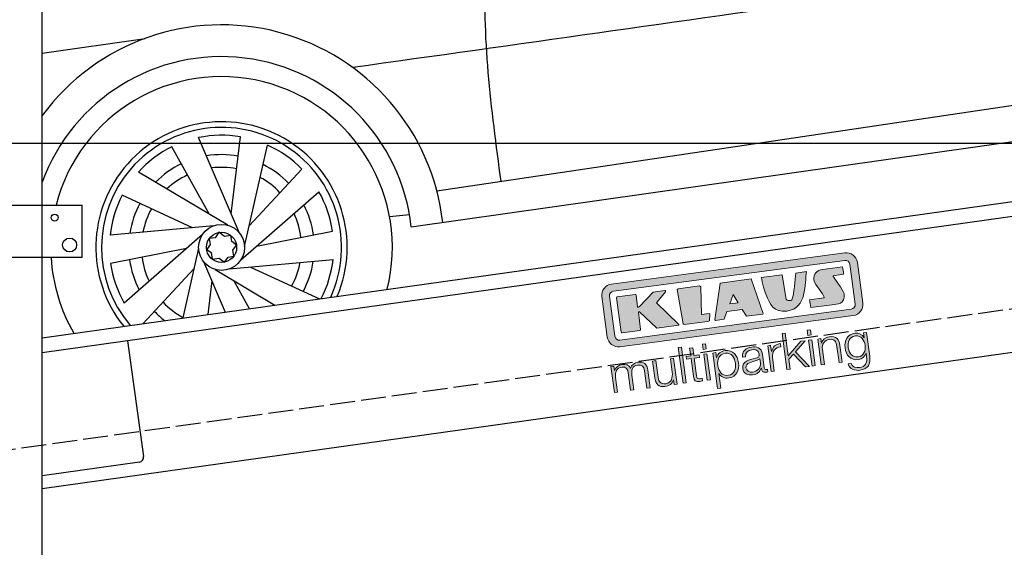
# Model space of a CAD drawing. Extents: x 13 to 6414, y -200 to 6401.
# Tile 3 of 6: x 1239 to 3214, y 1430 to 2488. Entities that reach past the tile are written whole.
import ezdxf

# ---------------------------------------------------------------- set-up
doc = ezdxf.new("R2010")
doc.units = 0
doc.header["$LTSCALE"] = 10
doc.header["$MEASUREMENT"] = 0
doc.linetypes.add('GEN3', pattern=[6.25, 5, -1.25])
doc.layers.get('0').update_dxf_attribs({"linetype": 'CONTINUOUS'})
doc.layers.get('DEFPOINTS').update_dxf_attribs({"linetype": 'CONTINUOUS'})
doc.layers.add('3', color=6, linetype='GEN3')
doc.layers.add('CAR', color=1, linetype='CONTINUOUS')
for name, color, linetype, lineweight in [('AM_0', 7, 'CONTINUOUS', 30), ('AM_5', 3, 'CONTINUOUS', 15), ('Logo', 7, 'CONTINUOUS', 25)]:
    doc.layers.add(name, color=color, linetype=linetype, lineweight=lineweight)
doc.dimstyles.new('KLAUS_DXF', dxfattribs={"dimscale": 20, "dimtxt": 3.5, "dimasz": 2, "dimexe": 2, "dimexo": 1, "dimgap": 1.5, "dimtad": 1, "dimlfac": 0.1, "dimdsep": 46, "dimtxsty": 'STANDARD', "dimblk": 'DOT', "dimcen": 2, "dimclrd": 256, "dimclre": 256, "dimclrt": 2, "dimadec": 0, "dimazin": 0, "dimtfac": 1, "dimtmove": 2, "dimatfit": 3, "dimfxl": 1, "dimtolj": 1, "dimarcsym": 0})

# ---------------------------------------------------------------- blocks, each defined once
blk = doc.blocks.new('_DOT')
at = {"color": 0, "linetype": 'ByBlock'}
blk.add_line((-0.5, 0), (-1, 0), dxfattribs=at)
at = {"color": 0, "linetype": 'ByBlock', "const_width": 0.5}
blk.add_lwpolyline([(-0.25, 0, 1), (0.25, 0, 1)], format="xyb", close=True, dxfattribs=at)
blk = doc.blocks.new('*D8')
at = {"layer": 'AM_5', "lineweight": -2, "transparency": 16777216}
for p, q in [((5804.1, 2240), (84.1, 2240)), ((124.1, 330), (124.1, 2200)), ((504.1, 290), (84.1, 290))]:
    blk.add_line(p, q, dxfattribs=at)
at = {"layer": 'DEFPOINTS', "color": 0, "transparency": 16777216}
for p in [(124.1, 2240), (5824.1, 2240), (524.1, 290)]:
    blk.add_point(p, dxfattribs=at)
at = {"layer": 'AM_5', "lineweight": -2, "transparency": 16777216, "xscale": 40, "yscale": 40, "zscale": 40}
for p, rotation in [((124.1, 2240), 90), ((124.1, 290), 270)]:
    blk.add_blockref('_DOT', p, dxfattribs=dict(at, rotation=rotation))
at = {"layer": 'AM_5', "color": 2, "transparency": 16777216, "insert": (59.1, 1265), "char_height": 70, "attachment_point": 5, "rotation": 90}
blk.add_mtext('\\A1;195', dxfattribs=at)
blk = doc.blocks.new('*D9')
at = {"layer": 'AM_5', "lineweight": -2, "transparency": 16777216}
for p, q in [((504.1, 3240), (84.1, 3240)), ((124.1, 2280), (124.1, 3200)), ((5804.1, 2240), (84.1, 2240))]:
    blk.add_line(p, q, dxfattribs=at)
at = {"layer": 'DEFPOINTS', "color": 0, "transparency": 16777216}
for p in [(124.1, 3240), (524.1, 3240), (5824.1, 2240)]:
    blk.add_point(p, dxfattribs=at)
at = {"layer": 'AM_5', "lineweight": -2, "transparency": 16777216, "xscale": 40, "yscale": 40, "zscale": 40}
for p, rotation in [((124.1, 3240), 90), ((124.1, 2240), 270)]:
    blk.add_blockref('_DOT', p, dxfattribs=dict(at, rotation=rotation))
at = {"layer": 'AM_5', "color": 2, "transparency": 16777216, "insert": (59.1, 2740), "char_height": 70, "attachment_point": 5, "rotation": 90}
blk.add_mtext('\\A1;100', dxfattribs=at)
blk = doc.blocks.new('KLAUS')
at = {"layer": 'Logo'}
h = blk.add_hatch(color=8, dxfattribs=at)
h.dxf.hatch_style = 2
edge = h.paths.add_edge_path()
edge.add_spline(control_points=[(3.6, 29.09), (2.88, 29.09), (2.3, 28.51), (2.3, 27.8), (2.3, 27.8), (2.3, 16.11), (2.3, 16.11), (2.3, 15.39), (2.88, 14.81), (3.6, 14.81), (3.6, 14.81), (71.16, 14.81), (71.16, 14.81), (71.88, 14.81), (72.46, 15.39), (72.46, 16.11), (72.46, 16.11), (72.46, 27.8), (72.46, 27.8), (72.46, 28.51), (71.88, 29.09), (71.16, 29.09), (71.16, 29.09), (3.6, 29.09), (3.6, 29.09), (3.6, 29.09), (3.6, 29.09), (3.6, 29.09)], knot_values=[0, 0, 0, 0, 1, 1, 1, 2, 2, 2, 3, 3, 3, 4, 4, 4, 5, 5, 5, 6, 6, 6, 7, 7, 7, 8, 8, 8, 9, 9, 9, 9], degree=3, periodic=0)
edge = h.paths.add_edge_path()
edge.add_spline(control_points=[(3.35, 31.23), (3.35, 31.23), (71.47, 31.23), (71.47, 31.23), (73.26, 31.23), (74.71, 29.77), (74.71, 27.99), (74.71, 27.99), (74.71, 16.17), (74.71, 16.17), (74.71, 14.38), (73.26, 12.93), (71.47, 12.93), (71.47, 12.93), (3.35, 12.93), (3.35, 12.93), (1.56, 12.93), (0.11, 14.38), (0.11, 16.17), (0.11, 16.17), (0.11, 27.99), (0.11, 27.99), (0.11, 29.77), (1.56, 31.23), (3.35, 31.23), (3.35, 31.23), (3.35, 31.23), (3.35, 31.23)], knot_values=[0, 0, 0, 0, 1, 1, 1, 2, 2, 2, 3, 3, 3, 4, 4, 4, 5, 5, 5, 6, 6, 6, 7, 7, 7, 8, 8, 8, 9, 9, 9, 9], degree=3, periodic=0)
h = blk.add_hatch(color=8, dxfattribs=at)
h.dxf.hatch_style = 2
edge = h.paths.add_edge_path()
edge.add_spline(control_points=[(4.5, 27.33), (4.5, 27.33), (9.7, 27.33), (9.7, 27.33), (9.84, 27.33), (9.96, 27.22), (9.96, 27.08), (9.96, 27.08), (9.96, 23.69), (9.96, 23.69), (9.96, 23.69), (9.94, 23.64), (10.04, 23.59), (10.14, 23.53), (10.2, 23.57), (10.2, 23.57), (10.2, 23.57), (10.51, 23.75), (10.51, 23.75), (10.51, 23.75), (14.94, 27.33), (14.94, 27.33), (14.94, 27.33), (18.41, 27.33), (18.41, 27.33), (18.41, 27.33), (18.49, 27.33), (18.56, 27.2), (18.65, 27.04), (18.53, 26.91), (18.53, 26.91), (18.53, 26.91), (15.49, 24.11), (15.49, 24.11), (15.49, 24.11), (21.14, 17.06), (21.14, 17.06), (21.14, 17.06), (21.13, 16.91), (21.13, 16.91), (21.08, 16.84), (20.99, 16.82), (20.99, 16.82), (20.99, 16.82), (14.7, 16.82), (14.7, 16.82), (14.7, 16.82), (10.26, 22.17), (10.26, 22.17), (10.26, 22.17), (10.19, 22.24), (10.08, 22.21), (9.97, 22.18), (9.96, 22.11), (9.96, 22.11), (9.96, 22.11), (9.96, 17.08), (9.96, 17.08), (9.96, 16.94), (9.84, 16.82), (9.7, 16.82), (9.7, 16.82), (4.5, 16.82), (4.5, 16.82), (4.36, 16.82), (4.25, 16.94), (4.25, 17.08), (4.25, 17.08), (4.25, 27.08), (4.25, 27.08), (4.25, 27.22), (4.36, 27.33), (4.5, 27.33), (4.5, 27.33), (4.5, 27.33), (4.5, 27.33)], knot_values=[0, 0, 0, 0, 1, 1, 1, 2, 2, 2, 3, 3, 3, 4, 4, 4, 5, 5, 5, 6, 6, 6, 7, 7, 7, 8, 8, 8, 9, 9, 9, 10, 10, 10, 11, 11, 11, 12, 12, 12, 13, 13, 13, 14, 14, 14, 15, 15, 15, 16, 16, 16, 17, 17, 17, 18, 18, 18, 19, 19, 19, 20, 20, 20, 21, 21, 21, 22, 22, 22, 23, 23, 23, 24, 24, 24, 25, 25, 25, 25], degree=3, periodic=0)
h = blk.add_hatch(color=8, dxfattribs=at)
h.dxf.hatch_style = 2
h.paths.add_polyline_path([(22.42, 17.06), (21.97, 27.15), (22.24, 27.33), (28.55, 27.33), (28.86, 26.97), (28.01, 19.08), (30.26, 19.07), (30.44, 18.95), (30.08, 16.95), (29.49, 16.82), (22.6, 16.82)])
h = blk.add_hatch(color=8, dxfattribs=at)
h.paths.add_polyline_path([(36.52, 21.01), (38.93, 21.01), (37.87, 23.57)])
h.paths.add_polyline_path([(34.52, 27.33), (43.65, 27.33), (45.76, 16.94), (45.57, 16.82), (40.83, 16.82), (39.89, 18.95), (35.42, 18.95), (34.27, 16.82), (31.78, 16.82), (31.66, 17)])
h = blk.add_hatch(color=8, dxfattribs=at)
h.dxf.hatch_style = 2
edge = h.paths.add_edge_path()
edge.add_spline(control_points=[(52.69, 27.32), (52.69, 27.32), (52.88, 20.14), (52.88, 20.14), (53.01, 19.89), (53.2, 19.77), (53.43, 19.71), (53.91, 19.59), (54.43, 19.57), (54.64, 20.03), (55.23, 21.34), (56.27, 25.45), (56.6, 27.33), (56.6, 27.33), (59.77, 27.33), (59.77, 27.33), (58.77, 23.9), (58.56, 16.82), (52.63, 16.76), (48.72, 16.72), (48.01, 19.35), (47.27, 22.24), (46.89, 23.68), (46.54, 27.33), (46.54, 27.33), (46.54, 27.33), (52.69, 27.32), (52.69, 27.32), (52.69, 27.32), (52.69, 27.32), (52.69, 27.32)], knot_values=[0, 0, 0, 0, 1, 1, 1, 2, 2, 2, 3, 3, 3, 4, 4, 4, 5, 5, 5, 6, 6, 6, 7, 7, 7, 8, 8, 8, 9, 9, 9, 10, 10, 10, 10], degree=3, periodic=0)
h = blk.add_hatch(color=8, dxfattribs=at)
h.dxf.hatch_style = 2
edge = h.paths.add_edge_path()
edge.add_spline(control_points=[(64.46, 27.33), (64.46, 27.33), (70.31, 27.33), (70.31, 27.33), (70.31, 26.52), (70.31, 26.02), (70.31, 25.12), (70.31, 25.12), (67.3, 25.12), (67.3, 25.12), (67.24, 25.04), (67.25, 25.11), (67.25, 24.91), (67.25, 24.88), (69.73, 20.38), (69.73, 19.57), (69.73, 16.4), (67.22, 16.81), (65.9, 16.82), (65.9, 16.82), (59.59, 16.82), (59.59, 16.82), (59.59, 17.76), (59.59, 18.23), (59.59, 19.14), (59.59, 19.14), (63.75, 19.14), (63.75, 19.14), (63.82, 19.22), (63.81, 19.11), (63.81, 19.31), (63.81, 20.32), (61.58, 23.06), (61.58, 24.63), (61.58, 26.33), (62.83, 27.34), (64.46, 27.33), (64.46, 27.33), (64.46, 27.33), (64.46, 27.33)], knot_values=[0, 0, 0, 0, 1, 1, 1, 2, 2, 2, 3, 3, 3, 4, 4, 4, 5, 5, 5, 6, 6, 6, 7, 7, 7, 8, 8, 8, 9, 9, 9, 10, 10, 10, 11, 11, 11, 12, 12, 12, 13, 13, 13, 13], degree=3, periodic=0)
h = blk.add_hatch(color=30, dxfattribs=at)
h.dxf.hatch_style = 2
h.paths.add_polyline_path([(20.07, 0), (20.99, 0), (20.99, 10.45), (20.07, 10.45)])
h = blk.add_hatch(color=30, dxfattribs=at)
h.dxf.hatch_style = 2
edge = h.paths.add_edge_path()
edge.add_spline(control_points=[(24.22, 9.82), (24.22, 9.82), (23.3, 9.82), (23.3, 9.82), (23.3, 9.82), (23.3, 7.55), (23.3, 7.55), (23.3, 7.55), (21.98, 7.55), (21.98, 7.55), (21.98, 7.55), (21.98, 6.78), (21.98, 6.78), (21.98, 6.78), (23.3, 6.78), (23.3, 6.78), (23.3, 6.78), (23.3, 1.61), (23.3, 1.61), (23.28, 0.32), (23.71, -0.09), (24.94, -0.09), (25.22, -0.09), (25.48, -0.06), (25.76, -0.06), (25.76, -0.06), (25.76, 0.73), (25.76, 0.73), (25.5, 0.7), (25.23, 0.69), (24.97, 0.69), (24.31, 0.73), (24.22, 1.08), (24.22, 1.68), (24.22, 1.68), (24.22, 6.78), (24.22, 6.78), (24.22, 6.78), (25.76, 6.78), (25.76, 6.78), (25.76, 6.78), (25.76, 7.55), (25.76, 7.55), (25.76, 7.55), (24.22, 7.55), (24.22, 7.55), (24.22, 7.55), (24.22, 9.82), (24.22, 9.82), (24.22, 9.82), (24.22, 9.82), (24.22, 9.82)], knot_values=[0, 0, 0, 0, 1, 1, 1, 2, 2, 2, 3, 3, 3, 4, 4, 4, 5, 5, 5, 6, 6, 6, 7, 7, 7, 8, 8, 8, 9, 9, 9, 10, 10, 10, 11, 11, 11, 12, 12, 12, 13, 13, 13, 14, 14, 14, 15, 15, 15, 16, 16, 16, 17, 17, 17, 17], degree=3, periodic=0)
h = blk.add_hatch(color=30, dxfattribs=at)
h.paths.add_polyline_path([(27.1, 0), (28.03, 0), (28.03, 7.55), (27.1, 7.55)])
h.paths.add_polyline_path([(27.1, 8.98), (28.03, 8.98), (28.03, 10.45), (27.1, 10.45)])
h = blk.add_hatch(color=30, dxfattribs=at)
h.dxf.hatch_style = 2
h.paths.add_polyline_path([(50.4, 0), (51.32, 0), (51.32, 2.87), (52.82, 4.11), (55.8, 0), (56.96, 0), (53.52, 4.76), (56.74, 7.55), (55.51, 7.55), (51.32, 3.89), (51.32, 10.45), (50.4, 10.45)])
h = blk.add_hatch(color=30, dxfattribs=at)
h.paths.add_polyline_path([(57.74, 0), (58.66, 0), (58.66, 7.55), (57.74, 7.55)])
h.paths.add_polyline_path([(57.74, 8.98), (58.66, 8.98), (58.66, 10.45), (57.74, 10.45)])
h = blk.add_hatch(color=30, dxfattribs=at)
h.dxf.hatch_style = 2
edge = h.paths.add_edge_path()
edge.add_spline(control_points=[(0, 0), (0, 0), (0.92, 0), (0.92, 0), (0.92, 0), (0.92, 4.22), (0.92, 4.22), (0.94, 5.8), (1.58, 7), (3.18, 7), (4.35, 7), (4.77, 6.15), (4.76, 5.12), (4.76, 5.12), (4.76, 0), (4.76, 0), (4.76, 0), (5.68, 0), (5.68, 0), (5.68, 0), (5.68, 4.27), (5.68, 4.27), (5.68, 5.68), (6.14, 7), (7.73, 7), (9.05, 7), (9.52, 6.32), (9.52, 5.08), (9.52, 5.08), (9.52, 0), (9.52, 0), (9.52, 0), (10.44, 0), (10.44, 0), (10.44, 0), (10.44, 5.12), (10.44, 5.12), (10.44, 6.91), (9.59, 7.77), (7.94, 7.77), (6.94, 7.77), (5.99, 7.29), (5.54, 6.3), (5.26, 7.29), (4.36, 7.77), (3.37, 7.77), (2.17, 7.77), (1.38, 7.19), (0.89, 6.28), (0.89, 6.28), (0.85, 6.28), (0.85, 6.28), (0.85, 6.28), (0.85, 7.55), (0.85, 7.55), (0.85, 7.55), (0, 7.55), (0, 7.55), (0, 7.55), (0, 0), (0, 0), (0, 0), (0, 0), (0, 0)], knot_values=[0, 0, 0, 0, 1, 1, 1, 2, 2, 2, 3, 3, 3, 4, 4, 4, 5, 5, 5, 6, 6, 6, 7, 7, 7, 8, 8, 8, 9, 9, 9, 10, 10, 10, 11, 11, 11, 12, 12, 12, 13, 13, 13, 14, 14, 14, 15, 15, 15, 16, 16, 16, 17, 17, 17, 18, 18, 18, 19, 19, 19, 20, 20, 20, 21, 21, 21, 21], degree=3, periodic=0)
h = blk.add_hatch(color=30, dxfattribs=at)
h.dxf.hatch_style = 2
edge = h.paths.add_edge_path()
edge.add_spline(control_points=[(18.31, 7.55), (18.31, 7.55), (17.39, 7.55), (17.39, 7.55), (17.39, 7.55), (17.39, 3.59), (17.39, 3.59), (17.39, 2.05), (16.7, 0.56), (15.12, 0.56), (13.66, 0.56), (13.15, 1.27), (13.1, 2.64), (13.1, 2.64), (13.1, 7.55), (13.1, 7.55), (13.1, 7.55), (12.18, 7.55), (12.18, 7.55), (12.18, 7.55), (12.18, 2.65), (12.18, 2.65), (12.18, 0.89), (12.93, -0.22), (14.83, -0.22), (15.96, -0.22), (16.95, 0.35), (17.44, 1.36), (17.44, 1.36), (17.47, 1.36), (17.47, 1.36), (17.47, 1.36), (17.47, 0), (17.47, 0), (17.47, 0), (18.31, 0), (18.31, 0), (18.31, 0), (18.31, 7.55), (18.31, 7.55), (18.31, 7.55), (18.31, 7.55), (18.31, 7.55)], knot_values=[0, 0, 0, 0, 1, 1, 1, 2, 2, 2, 3, 3, 3, 4, 4, 4, 5, 5, 5, 6, 6, 6, 7, 7, 7, 8, 8, 8, 9, 9, 9, 10, 10, 10, 11, 11, 11, 12, 12, 12, 13, 13, 13, 14, 14, 14, 14], degree=3, periodic=0)
h = blk.add_hatch(color=30, dxfattribs=at)
edge = h.paths.add_edge_path()
edge.add_spline(control_points=[(35.84, 3.78), (35.84, 2.21), (35.12, 0.56), (33.37, 0.56), (31.4, 0.56), (30.72, 2.21), (30.72, 3.78), (30.72, 5.49), (31.33, 7), (33.37, 7), (35.12, 7), (35.84, 5.34), (35.84, 3.78), (35.84, 3.78), (35.84, 3.78), (35.84, 3.78)], knot_values=[0, 0, 0, 0, 1, 1, 1, 2, 2, 2, 3, 3, 3, 4, 4, 4, 5, 5, 5, 5], degree=3, periodic=0)
edge = h.paths.add_edge_path()
edge.add_spline(control_points=[(29.79, -2.8), (29.79, -2.8), (30.72, -2.8), (30.72, -2.8), (30.72, -2.8), (30.72, 1.43), (30.72, 1.43), (30.72, 1.43), (30.74, 1.43), (30.74, 1.43), (31.14, 0.35), (32.24, -0.22), (33.37, -0.22), (35.66, -0.22), (36.76, 1.64), (36.76, 3.78), (36.76, 5.91), (35.66, 7.77), (33.37, 7.77), (32.15, 7.77), (31.1, 7.14), (30.67, 6.12), (30.67, 6.12), (30.64, 6.12), (30.64, 6.12), (30.64, 6.12), (30.64, 7.55), (30.64, 7.55), (30.64, 7.55), (29.79, 7.55), (29.79, 7.55), (29.79, 7.55), (29.79, -2.8), (29.79, -2.8), (29.79, -2.8), (29.79, -2.8), (29.79, -2.8)], knot_values=[0, 0, 0, 0, 1, 1, 1, 2, 2, 2, 3, 3, 3, 4, 4, 4, 5, 5, 5, 6, 6, 6, 7, 7, 7, 8, 8, 8, 9, 9, 9, 10, 10, 10, 11, 11, 11, 12, 12, 12, 12], degree=3, periodic=0)
h = blk.add_hatch(color=30, dxfattribs=at)
edge = h.paths.add_edge_path()
edge.add_spline(control_points=[(43.03, 2.93), (43.04, 1.45), (41.8, 0.56), (40.39, 0.56), (39.53, 0.56), (38.71, 1.13), (38.71, 2.05), (38.71, 3.53), (40.66, 3.51), (42.22, 3.79), (42.47, 3.84), (42.88, 3.91), (43, 4.13), (43, 4.13), (43.03, 4.13), (43.03, 4.13), (43.03, 4.13), (43.03, 2.93), (43.03, 2.93), (43.03, 2.93), (43.03, 2.93), (43.03, 2.93)], knot_values=[0, 0, 0, 0, 1, 1, 1, 2, 2, 2, 3, 3, 3, 4, 4, 4, 5, 5, 5, 6, 6, 6, 7, 7, 7, 7], degree=3, periodic=0)
edge = h.paths.add_edge_path()
edge.add_spline(control_points=[(39.03, 5.24), (39.06, 6.47), (39.91, 7), (41.05, 7), (42.14, 7), (43.03, 6.69), (43.03, 5.45), (43.03, 4.61), (42.6, 4.51), (41.84, 4.42), (39.85, 4.19), (37.79, 4.11), (37.79, 1.99), (37.79, 0.47), (38.93, -0.22), (40.32, -0.22), (41.77, -0.22), (42.43, 0.34), (43.07, 1.32), (43.07, 1.32), (43.1, 1.32), (43.1, 1.32), (43.1, 0.53), (43.25, 0), (44.19, 0), (44.43, 0), (44.58, 0.01), (44.79, 0.06), (44.79, 0.06), (44.79, 0.83), (44.79, 0.83), (44.71, 0.81), (44.6, 0.78), (44.49, 0.78), (44.13, 0.78), (43.95, 0.98), (43.95, 1.33), (43.95, 1.33), (43.95, 5.34), (43.95, 5.34), (43.95, 7.36), (42.5, 7.77), (41.17, 7.77), (39.44, 7.77), (38.2, 7.01), (38.11, 5.24), (38.11, 5.24), (39.03, 5.24), (39.03, 5.24), (39.03, 5.24), (39.03, 5.24), (39.03, 5.24)], knot_values=[0, 0, 0, 0, 1, 1, 1, 2, 2, 2, 3, 3, 3, 4, 4, 4, 5, 5, 5, 6, 6, 6, 7, 7, 7, 8, 8, 8, 9, 9, 9, 10, 10, 10, 11, 11, 11, 12, 12, 12, 13, 13, 13, 14, 14, 14, 15, 15, 15, 16, 16, 16, 17, 17, 17, 17], degree=3, periodic=0)
h = blk.add_hatch(color=30, dxfattribs=at)
h.dxf.hatch_style = 2
edge = h.paths.add_edge_path()
edge.add_spline(control_points=[(45.79, 0), (45.79, 0), (46.71, 0), (46.71, 0), (46.71, 0), (46.71, 4.03), (46.71, 4.03), (46.71, 5.59), (47.85, 6.82), (49.52, 6.73), (49.52, 6.73), (49.52, 7.66), (49.52, 7.66), (48.16, 7.72), (47.14, 7), (46.67, 5.78), (46.67, 5.78), (46.64, 5.78), (46.64, 5.78), (46.64, 5.78), (46.64, 7.55), (46.64, 7.55), (46.64, 7.55), (45.79, 7.55), (45.79, 7.55), (45.79, 7.55), (45.79, 0), (45.79, 0), (45.79, 0), (45.79, 0), (45.79, 0)], knot_values=[0, 0, 0, 0, 1, 1, 1, 2, 2, 2, 3, 3, 3, 4, 4, 4, 5, 5, 5, 6, 6, 6, 7, 7, 7, 8, 8, 8, 9, 9, 9, 10, 10, 10, 10], degree=3, periodic=0)
h = blk.add_hatch(color=30, dxfattribs=at)
h.dxf.hatch_style = 2
edge = h.paths.add_edge_path()
edge.add_spline(control_points=[(60.41, 0), (60.41, 0), (61.33, 0), (61.33, 0), (61.33, 0), (61.33, 4.41), (61.33, 4.41), (61.36, 5.89), (62.24, 7), (63.7, 7), (65.2, 7), (65.62, 6.02), (65.62, 4.71), (65.62, 4.71), (65.62, 0), (65.62, 0), (65.62, 0), (66.54, 0), (66.54, 0), (66.54, 0), (66.54, 4.86), (66.54, 4.86), (66.54, 6.66), (65.9, 7.77), (63.78, 7.77), (62.71, 7.77), (61.7, 7.16), (61.36, 6.25), (61.36, 6.25), (61.33, 6.25), (61.33, 6.25), (61.33, 6.25), (61.33, 7.55), (61.33, 7.55), (61.33, 7.55), (60.41, 7.55), (60.41, 7.55), (60.41, 7.55), (60.41, 0), (60.41, 0), (60.41, 0), (60.41, 0), (60.41, 0)], knot_values=[0, 0, 0, 0, 1, 1, 1, 2, 2, 2, 3, 3, 3, 4, 4, 4, 5, 5, 5, 6, 6, 6, 7, 7, 7, 8, 8, 8, 9, 9, 9, 10, 10, 10, 11, 11, 11, 12, 12, 12, 13, 13, 13, 14, 14, 14, 14], degree=3, periodic=0)
h = blk.add_hatch(color=30, dxfattribs=at)
edge = h.paths.add_edge_path()
edge.add_spline(control_points=[(71.32, 0.86), (69.62, 0.86), (68.83, 2.34), (68.83, 3.86), (68.83, 5.43), (69.56, 7), (71.32, 7), (73.06, 7), (73.75, 5.34), (73.75, 3.86), (73.75, 2.33), (72.91, 0.86), (71.32, 0.86), (71.32, 0.86), (71.32, 0.86), (71.32, 0.86)], knot_values=[0, 0, 0, 0, 1, 1, 1, 2, 2, 2, 3, 3, 3, 4, 4, 4, 5, 5, 5, 5], degree=3, periodic=0)
edge = h.paths.add_edge_path()
edge.add_spline(control_points=[(74.67, 7.55), (74.67, 7.55), (73.75, 7.55), (73.75, 7.55), (73.75, 7.55), (73.75, 6.25), (73.75, 6.25), (73.75, 6.25), (73.72, 6.25), (73.72, 6.25), (73.35, 7.09), (72.41, 7.77), (71.32, 7.77), (69.13, 7.77), (67.9, 6.05), (67.9, 3.97), (67.9, 1.82), (68.9, 0.09), (71.32, 0.09), (72.4, 0.09), (73.29, 0.72), (73.72, 1.64), (73.72, 1.64), (73.75, 1.64), (73.75, 1.64), (73.75, 1.64), (73.75, 0.61), (73.75, 0.61), (73.75, -1.23), (73.01, -2.24), (71.32, -2.24), (70.29, -2.24), (69.31, -1.85), (69.1, -0.73), (69.1, -0.73), (68.18, -0.73), (68.18, -0.73), (68.31, -2.34), (69.81, -3.02), (71.32, -3.02), (73.79, -3.02), (74.65, -1.64), (74.67, 0.61), (74.67, 0.61), (74.67, 7.55), (74.67, 7.55), (74.67, 7.55), (74.67, 7.55), (74.67, 7.55)], knot_values=[0, 0, 0, 0, 1, 1, 1, 2, 2, 2, 3, 3, 3, 4, 4, 4, 5, 5, 5, 6, 6, 6, 7, 7, 7, 8, 8, 8, 9, 9, 9, 10, 10, 10, 11, 11, 11, 12, 12, 12, 13, 13, 13, 14, 14, 14, 15, 15, 15, 16, 16, 16, 16], degree=3, periodic=0)
at = {"layer": 'Logo', "lineweight": 0}
for points in [[(22.42, 17.06), (21.97, 27.15), (22.24, 27.33), (28.55, 27.33), (28.86, 26.97), (28.01, 19.08), (30.26, 19.07), (30.44, 18.95), (30.08, 16.95), (29.49, 16.82), (22.6, 16.82), (22.42, 17.06), (22.42, 17.06)], [(34.52, 27.33), (43.65, 27.33), (45.76, 16.94), (45.57, 16.82), (40.83, 16.82), (39.89, 18.95), (35.42, 18.95), (34.27, 16.82), (31.78, 16.82), (31.66, 17), (34.52, 27.33), (34.52, 27.33)], [(36.52, 21.01), (38.93, 21.01), (37.87, 23.57), (36.52, 21.01), (36.52, 21.01)], [(20.07, 0), (20.99, 0), (20.99, 10.45), (20.07, 10.45), (20.07, 0), (20.07, 0)], [(27.1, 8.98), (28.03, 8.98), (28.03, 10.45), (27.1, 10.45), (27.1, 8.98), (27.1, 8.98)], [(50.4, 0), (51.32, 0), (51.32, 2.87), (52.82, 4.11), (55.8, 0), (56.96, 0), (53.52, 4.76), (56.74, 7.55), (55.51, 7.55), (51.32, 3.89), (51.32, 10.45), (50.4, 10.45), (50.4, 0), (50.4, 0)], [(57.74, 8.98), (58.66, 8.98), (58.66, 10.45), (57.74, 10.45), (57.74, 8.98), (57.74, 8.98)], [(27.1, 0), (28.03, 0), (28.03, 7.55), (27.1, 7.55), (27.1, 0), (27.1, 0)], [(57.74, 0), (58.66, 0), (58.66, 7.55), (57.74, 7.55), (57.74, 0), (57.74, 0)]]:
    blk.add_lwpolyline(points, dxfattribs=at)
for points, knots in [([(3.35, 31.23), (3.35, 31.23), (71.47, 31.23), (71.47, 31.23), (73.26, 31.23), (74.71, 29.77), (74.71, 27.99), (74.71, 27.99), (74.71, 16.17), (74.71, 16.17), (74.71, 14.38), (73.26, 12.93), (71.47, 12.93), (71.47, 12.93), (3.35, 12.93), (3.35, 12.93), (1.56, 12.93), (0.11, 14.38), (0.11, 16.17), (0.11, 16.17), (0.11, 27.99), (0.11, 27.99), (0.11, 29.77), (1.56, 31.23), (3.35, 31.23), (3.35, 31.23), (3.35, 31.23), (3.35, 31.23)], [0, 0, 0, 0, 1, 1, 1, 2, 2, 2, 3, 3, 3, 4, 4, 4, 5, 5, 5, 6, 6, 6, 7, 7, 7, 8, 8, 8, 9, 9, 9, 9]), ([(3.6, 29.09), (2.88, 29.09), (2.3, 28.51), (2.3, 27.8), (2.3, 27.8), (2.3, 16.11), (2.3, 16.11), (2.3, 15.39), (2.88, 14.81), (3.6, 14.81), (3.6, 14.81), (71.16, 14.81), (71.16, 14.81), (71.88, 14.81), (72.46, 15.39), (72.46, 16.11), (72.46, 16.11), (72.46, 27.8), (72.46, 27.8), (72.46, 28.51), (71.88, 29.09), (71.16, 29.09), (71.16, 29.09), (3.6, 29.09), (3.6, 29.09), (3.6, 29.09), (3.6, 29.09), (3.6, 29.09)], [0, 0, 0, 0, 1, 1, 1, 2, 2, 2, 3, 3, 3, 4, 4, 4, 5, 5, 5, 6, 6, 6, 7, 7, 7, 8, 8, 8, 9, 9, 9, 9]), ([(4.5, 27.33), (4.5, 27.33), (9.7, 27.33), (9.7, 27.33), (9.84, 27.33), (9.96, 27.22), (9.96, 27.08), (9.96, 27.08), (9.96, 23.69), (9.96, 23.69), (9.96, 23.69), (9.94, 23.64), (10.04, 23.59), (10.14, 23.53), (10.2, 23.57), (10.2, 23.57), (10.2, 23.57), (10.51, 23.75), (10.51, 23.75), (10.51, 23.75), (14.94, 27.33), (14.94, 27.33), (14.94, 27.33), (18.41, 27.33), (18.41, 27.33), (18.41, 27.33), (18.49, 27.33), (18.56, 27.2), (18.65, 27.04), (18.53, 26.91), (18.53, 26.91), (18.53, 26.91), (15.49, 24.11), (15.49, 24.11), (15.49, 24.11), (21.14, 17.06), (21.14, 17.06), (21.14, 17.06), (21.13, 16.91), (21.13, 16.91), (21.08, 16.84), (20.99, 16.82), (20.99, 16.82), (20.99, 16.82), (14.7, 16.82), (14.7, 16.82), (14.7, 16.82), (10.26, 22.17), (10.26, 22.17), (10.26, 22.17), (10.19, 22.24), (10.08, 22.21), (9.97, 22.18), (9.96, 22.11), (9.96, 22.11), (9.96, 22.11), (9.96, 17.08), (9.96, 17.08), (9.96, 16.94), (9.84, 16.82), (9.7, 16.82), (9.7, 16.82), (4.5, 16.82), (4.5, 16.82), (4.36, 16.82), (4.25, 16.94), (4.25, 17.08), (4.25, 17.08), (4.25, 27.08), (4.25, 27.08), (4.25, 27.22), (4.36, 27.33), (4.5, 27.33), (4.5, 27.33), (4.5, 27.33), (4.5, 27.33)], [0, 0, 0, 0, 1, 1, 1, 2, 2, 2, 3, 3, 3, 4, 4, 4, 5, 5, 5, 6, 6, 6, 7, 7, 7, 8, 8, 8, 9, 9, 9, 10, 10, 10, 11, 11, 11, 12, 12, 12, 13, 13, 13, 14, 14, 14, 15, 15, 15, 16, 16, 16, 17, 17, 17, 18, 18, 18, 19, 19, 19, 20, 20, 20, 21, 21, 21, 22, 22, 22, 23, 23, 23, 24, 24, 24, 25, 25, 25, 25]), ([(52.69, 27.32), (52.69, 27.32), (52.88, 20.14), (52.88, 20.14), (53.01, 19.89), (53.2, 19.77), (53.43, 19.71), (53.91, 19.59), (54.43, 19.57), (54.64, 20.03), (55.23, 21.34), (56.27, 25.45), (56.6, 27.33), (56.6, 27.33), (59.77, 27.33), (59.77, 27.33), (58.77, 23.9), (58.56, 16.82), (52.63, 16.76), (48.72, 16.72), (48.01, 19.35), (47.27, 22.24), (46.89, 23.68), (46.54, 27.33), (46.54, 27.33), (46.54, 27.33), (52.69, 27.32), (52.69, 27.32), (52.69, 27.32), (52.69, 27.32), (52.69, 27.32)], [0, 0, 0, 0, 1, 1, 1, 2, 2, 2, 3, 3, 3, 4, 4, 4, 5, 5, 5, 6, 6, 6, 7, 7, 7, 8, 8, 8, 9, 9, 9, 10, 10, 10, 10]), ([(64.46, 27.33), (64.46, 27.33), (70.31, 27.33), (70.31, 27.33), (70.31, 26.52), (70.31, 26.02), (70.31, 25.12), (70.31, 25.12), (67.3, 25.12), (67.3, 25.12), (67.24, 25.04), (67.25, 25.11), (67.25, 24.91), (67.25, 24.88), (69.73, 20.38), (69.73, 19.57), (69.73, 16.4), (67.22, 16.81), (65.9, 16.82), (65.9, 16.82), (59.59, 16.82), (59.59, 16.82), (59.59, 17.76), (59.59, 18.23), (59.59, 19.14), (59.59, 19.14), (63.75, 19.14), (63.75, 19.14), (63.82, 19.22), (63.81, 19.11), (63.81, 19.31), (63.81, 20.32), (61.58, 23.06), (61.58, 24.63), (61.58, 26.33), (62.83, 27.34), (64.46, 27.33), (64.46, 27.33), (64.46, 27.33), (64.46, 27.33)], [0, 0, 0, 0, 1, 1, 1, 2, 2, 2, 3, 3, 3, 4, 4, 4, 5, 5, 5, 6, 6, 6, 7, 7, 7, 8, 8, 8, 9, 9, 9, 10, 10, 10, 11, 11, 11, 12, 12, 12, 13, 13, 13, 13]), ([(24.22, 9.82), (24.22, 9.82), (23.3, 9.82), (23.3, 9.82), (23.3, 9.82), (23.3, 7.55), (23.3, 7.55), (23.3, 7.55), (21.98, 7.55), (21.98, 7.55), (21.98, 7.55), (21.98, 6.78), (21.98, 6.78), (21.98, 6.78), (23.3, 6.78), (23.3, 6.78), (23.3, 6.78), (23.3, 1.61), (23.3, 1.61), (23.28, 0.32), (23.71, -0.09), (24.94, -0.09), (25.22, -0.09), (25.48, -0.06), (25.76, -0.06), (25.76, -0.06), (25.76, 0.73), (25.76, 0.73), (25.5, 0.7), (25.23, 0.69), (24.97, 0.69), (24.31, 0.73), (24.22, 1.08), (24.22, 1.68), (24.22, 1.68), (24.22, 6.78), (24.22, 6.78), (24.22, 6.78), (25.76, 6.78), (25.76, 6.78), (25.76, 6.78), (25.76, 7.55), (25.76, 7.55), (25.76, 7.55), (24.22, 7.55), (24.22, 7.55), (24.22, 7.55), (24.22, 9.82), (24.22, 9.82), (24.22, 9.82), (24.22, 9.82), (24.22, 9.82)], [0, 0, 0, 0, 1, 1, 1, 2, 2, 2, 3, 3, 3, 4, 4, 4, 5, 5, 5, 6, 6, 6, 7, 7, 7, 8, 8, 8, 9, 9, 9, 10, 10, 10, 11, 11, 11, 12, 12, 12, 13, 13, 13, 14, 14, 14, 15, 15, 15, 16, 16, 16, 17, 17, 17, 17]), ([(0, 0), (0, 0), (0.92, 0), (0.92, 0), (0.92, 0), (0.92, 4.22), (0.92, 4.22), (0.94, 5.8), (1.58, 7), (3.18, 7), (4.35, 7), (4.77, 6.15), (4.76, 5.12), (4.76, 5.12), (4.76, 0), (4.76, 0), (4.76, 0), (5.68, 0), (5.68, 0), (5.68, 0), (5.68, 4.27), (5.68, 4.27), (5.68, 5.68), (6.14, 7), (7.73, 7), (9.05, 7), (9.52, 6.32), (9.52, 5.08), (9.52, 5.08), (9.52, 0), (9.52, 0), (9.52, 0), (10.44, 0), (10.44, 0), (10.44, 0), (10.44, 5.12), (10.44, 5.12), (10.44, 6.91), (9.59, 7.77), (7.94, 7.77), (6.94, 7.77), (5.99, 7.29), (5.54, 6.3), (5.26, 7.29), (4.36, 7.77), (3.37, 7.77), (2.17, 7.77), (1.38, 7.19), (0.89, 6.28), (0.89, 6.28), (0.85, 6.28), (0.85, 6.28), (0.85, 6.28), (0.85, 7.55), (0.85, 7.55), (0.85, 7.55), (0, 7.55), (0, 7.55), (0, 7.55), (0, 0), (0, 0), (0, 0), (0, 0), (0, 0)], [0, 0, 0, 0, 1, 1, 1, 2, 2, 2, 3, 3, 3, 4, 4, 4, 5, 5, 5, 6, 6, 6, 7, 7, 7, 8, 8, 8, 9, 9, 9, 10, 10, 10, 11, 11, 11, 12, 12, 12, 13, 13, 13, 14, 14, 14, 15, 15, 15, 16, 16, 16, 17, 17, 17, 18, 18, 18, 19, 19, 19, 20, 20, 20, 21, 21, 21, 21]), ([(18.31, 7.55), (18.31, 7.55), (17.39, 7.55), (17.39, 7.55), (17.39, 7.55), (17.39, 3.59), (17.39, 3.59), (17.39, 2.05), (16.7, 0.56), (15.12, 0.56), (13.66, 0.56), (13.15, 1.27), (13.1, 2.64), (13.1, 2.64), (13.1, 7.55), (13.1, 7.55), (13.1, 7.55), (12.18, 7.55), (12.18, 7.55), (12.18, 7.55), (12.18, 2.65), (12.18, 2.65), (12.18, 0.89), (12.93, -0.22), (14.83, -0.22), (15.96, -0.22), (16.95, 0.35), (17.44, 1.36), (17.44, 1.36), (17.47, 1.36), (17.47, 1.36), (17.47, 1.36), (17.47, 0), (17.47, 0), (17.47, 0), (18.31, 0), (18.31, 0), (18.31, 0), (18.31, 7.55), (18.31, 7.55), (18.31, 7.55), (18.31, 7.55), (18.31, 7.55)], [0, 0, 0, 0, 1, 1, 1, 2, 2, 2, 3, 3, 3, 4, 4, 4, 5, 5, 5, 6, 6, 6, 7, 7, 7, 8, 8, 8, 9, 9, 9, 10, 10, 10, 11, 11, 11, 12, 12, 12, 13, 13, 13, 14, 14, 14, 14]), ([(29.79, -2.8), (29.79, -2.8), (30.72, -2.8), (30.72, -2.8), (30.72, -2.8), (30.72, 1.43), (30.72, 1.43), (30.72, 1.43), (30.74, 1.43), (30.74, 1.43), (31.14, 0.35), (32.24, -0.22), (33.37, -0.22), (35.66, -0.22), (36.76, 1.64), (36.76, 3.78), (36.76, 5.91), (35.66, 7.77), (33.37, 7.77), (32.15, 7.77), (31.1, 7.14), (30.67, 6.12), (30.67, 6.12), (30.64, 6.12), (30.64, 6.12), (30.64, 6.12), (30.64, 7.55), (30.64, 7.55), (30.64, 7.55), (29.79, 7.55), (29.79, 7.55), (29.79, 7.55), (29.79, -2.8), (29.79, -2.8), (29.79, -2.8), (29.79, -2.8), (29.79, -2.8)], [0, 0, 0, 0, 1, 1, 1, 2, 2, 2, 3, 3, 3, 4, 4, 4, 5, 5, 5, 6, 6, 6, 7, 7, 7, 8, 8, 8, 9, 9, 9, 10, 10, 10, 11, 11, 11, 12, 12, 12, 12]), ([(35.84, 3.78), (35.84, 2.21), (35.12, 0.56), (33.37, 0.56), (31.4, 0.56), (30.72, 2.21), (30.72, 3.78), (30.72, 5.49), (31.33, 7), (33.37, 7), (35.12, 7), (35.84, 5.34), (35.84, 3.78), (35.84, 3.78), (35.84, 3.78), (35.84, 3.78)], [0, 0, 0, 0, 1, 1, 1, 2, 2, 2, 3, 3, 3, 4, 4, 4, 5, 5, 5, 5]), ([(39.03, 5.24), (39.06, 6.47), (39.91, 7), (41.05, 7), (42.14, 7), (43.03, 6.69), (43.03, 5.45), (43.03, 4.61), (42.6, 4.51), (41.84, 4.42), (39.85, 4.19), (37.79, 4.11), (37.79, 1.99), (37.79, 0.47), (38.93, -0.22), (40.32, -0.22), (41.77, -0.22), (42.43, 0.34), (43.07, 1.32), (43.07, 1.32), (43.1, 1.32), (43.1, 1.32), (43.1, 0.53), (43.25, 0), (44.19, 0), (44.43, 0), (44.58, 0.01), (44.79, 0.06), (44.79, 0.06), (44.79, 0.83), (44.79, 0.83), (44.71, 0.81), (44.6, 0.78), (44.49, 0.78), (44.13, 0.78), (43.95, 0.98), (43.95, 1.33), (43.95, 1.33), (43.95, 5.34), (43.95, 5.34), (43.95, 7.36), (42.5, 7.77), (41.17, 7.77), (39.44, 7.77), (38.2, 7.01), (38.11, 5.24), (38.11, 5.24), (39.03, 5.24), (39.03, 5.24), (39.03, 5.24), (39.03, 5.24), (39.03, 5.24)], [0, 0, 0, 0, 1, 1, 1, 2, 2, 2, 3, 3, 3, 4, 4, 4, 5, 5, 5, 6, 6, 6, 7, 7, 7, 8, 8, 8, 9, 9, 9, 10, 10, 10, 11, 11, 11, 12, 12, 12, 13, 13, 13, 14, 14, 14, 15, 15, 15, 16, 16, 16, 17, 17, 17, 17]), ([(45.79, 0), (45.79, 0), (46.71, 0), (46.71, 0), (46.71, 0), (46.71, 4.03), (46.71, 4.03), (46.71, 5.59), (47.85, 6.82), (49.52, 6.73), (49.52, 6.73), (49.52, 7.66), (49.52, 7.66), (48.16, 7.72), (47.14, 7), (46.67, 5.78), (46.67, 5.78), (46.64, 5.78), (46.64, 5.78), (46.64, 5.78), (46.64, 7.55), (46.64, 7.55), (46.64, 7.55), (45.79, 7.55), (45.79, 7.55), (45.79, 7.55), (45.79, 0), (45.79, 0), (45.79, 0), (45.79, 0), (45.79, 0)], [0, 0, 0, 0, 1, 1, 1, 2, 2, 2, 3, 3, 3, 4, 4, 4, 5, 5, 5, 6, 6, 6, 7, 7, 7, 8, 8, 8, 9, 9, 9, 10, 10, 10, 10]), ([(60.41, 0), (60.41, 0), (61.33, 0), (61.33, 0), (61.33, 0), (61.33, 4.41), (61.33, 4.41), (61.36, 5.89), (62.24, 7), (63.7, 7), (65.2, 7), (65.62, 6.02), (65.62, 4.71), (65.62, 4.71), (65.62, 0), (65.62, 0), (65.62, 0), (66.54, 0), (66.54, 0), (66.54, 0), (66.54, 4.86), (66.54, 4.86), (66.54, 6.66), (65.9, 7.77), (63.78, 7.77), (62.71, 7.77), (61.7, 7.16), (61.36, 6.25), (61.36, 6.25), (61.33, 6.25), (61.33, 6.25), (61.33, 6.25), (61.33, 7.55), (61.33, 7.55), (61.33, 7.55), (60.41, 7.55), (60.41, 7.55), (60.41, 7.55), (60.41, 0), (60.41, 0), (60.41, 0), (60.41, 0), (60.41, 0)], [0, 0, 0, 0, 1, 1, 1, 2, 2, 2, 3, 3, 3, 4, 4, 4, 5, 5, 5, 6, 6, 6, 7, 7, 7, 8, 8, 8, 9, 9, 9, 10, 10, 10, 11, 11, 11, 12, 12, 12, 13, 13, 13, 14, 14, 14, 14]), ([(74.67, 7.55), (74.67, 7.55), (73.75, 7.55), (73.75, 7.55), (73.75, 7.55), (73.75, 6.25), (73.75, 6.25), (73.75, 6.25), (73.72, 6.25), (73.72, 6.25), (73.35, 7.09), (72.41, 7.77), (71.32, 7.77), (69.13, 7.77), (67.9, 6.05), (67.9, 3.97), (67.9, 1.82), (68.9, 0.09), (71.32, 0.09), (72.4, 0.09), (73.29, 0.72), (73.72, 1.64), (73.72, 1.64), (73.75, 1.64), (73.75, 1.64), (73.75, 1.64), (73.75, 0.61), (73.75, 0.61), (73.75, -1.23), (73.01, -2.24), (71.32, -2.24), (70.29, -2.24), (69.31, -1.85), (69.1, -0.73), (69.1, -0.73), (68.18, -0.73), (68.18, -0.73), (68.31, -2.34), (69.81, -3.02), (71.32, -3.02), (73.79, -3.02), (74.65, -1.64), (74.67, 0.61), (74.67, 0.61), (74.67, 7.55), (74.67, 7.55), (74.67, 7.55), (74.67, 7.55), (74.67, 7.55)], [0, 0, 0, 0, 1, 1, 1, 2, 2, 2, 3, 3, 3, 4, 4, 4, 5, 5, 5, 6, 6, 6, 7, 7, 7, 8, 8, 8, 9, 9, 9, 10, 10, 10, 11, 11, 11, 12, 12, 12, 13, 13, 13, 14, 14, 14, 15, 15, 15, 16, 16, 16, 16]), ([(71.32, 0.86), (69.62, 0.86), (68.83, 2.34), (68.83, 3.86), (68.83, 5.43), (69.56, 7), (71.32, 7), (73.06, 7), (73.75, 5.34), (73.75, 3.86), (73.75, 2.33), (72.91, 0.86), (71.32, 0.86), (71.32, 0.86), (71.32, 0.86), (71.32, 0.86)], [0, 0, 0, 0, 1, 1, 1, 2, 2, 2, 3, 3, 3, 4, 4, 4, 5, 5, 5, 5]), ([(43.03, 2.93), (43.04, 1.45), (41.8, 0.56), (40.39, 0.56), (39.53, 0.56), (38.71, 1.13), (38.71, 2.05), (38.71, 3.53), (40.66, 3.51), (42.22, 3.79), (42.47, 3.84), (42.88, 3.91), (43, 4.13), (43, 4.13), (43.03, 4.13), (43.03, 4.13), (43.03, 4.13), (43.03, 2.93), (43.03, 2.93), (43.03, 2.93), (43.03, 2.93), (43.03, 2.93)], [0, 0, 0, 0, 1, 1, 1, 2, 2, 2, 3, 3, 3, 4, 4, 4, 5, 5, 5, 6, 6, 6, 7, 7, 7, 7])]:
    blk.add_open_spline(points, degree=3, knots=knots, dxfattribs=at)
blk = doc.blocks.new('Car 175 EG')
at = {"layer": 'CAR'}
for p, q in [((14829.8, 1675.6), (15036.1, 1705.6)), ((17476, 1674.8), (15621.3, 1399.3)), ((15569.8, 1327.3), (17534.5, 1606.5)), ((15225.6, 1314.9), (15143.5, 1506.5)), ((15208.9, 1353.8), (15227.2, 1508)), ((15165.5, 1352.4), (15089.7, 1488)), ((15235.4, 1288.1), (15281.7, 1491.4)), ((15244.8, 1329.5), (15350.3, 1443.4)), ((15201.9, 1330.7), (15022.8, 1437.5)), ((15131.2, 1325.7), (14990.2, 1390.9)), ((15227.7, 1260.7), (15384.6, 1398)), ((15526, 1348.2), (15566.2, 1352.4)), ((15173.4, 1329.6), (14965.8, 1310.7)), ((15151.1, 1312), (14994.2, 1174.6)), ((15259.6, 1288.6), (15411.9, 1318.8)), ((15529.8, 1321.6), (15530, 1321.6)), ((15119.2, 1284), (14966.8, 1253.8)), ((15143.3, 1284.5), (15111.5, 1144.7)), ((15153.2, 1257.8), (15196.5, 1156.6)), ((15205.3, 1243.1), (15413, 1261.9)), ((15247.5, 1246.9), (15385.6, 1183.2)), ((15133.9, 1243.2), (15032.4, 1133.6)), ((15176.8, 1242), (15296.4, 1170.7)), ((15169.9, 1218.9), (15161.9, 1151.7)), ((15213.3, 1220.3), (15245, 1163.4))]:
    blk.add_line(p, q, dxfattribs=at)
for points in [[(15176.3, 1305.6), (15164.8, 1304), (15166.5, 1291.9)], [(15195.5, 1308.3), (15184.1, 1316.5), (15176.3, 1305.6)], [(15209.9, 1298), (15208.2, 1310.1), (15195.5, 1308.3)], [(15166.5, 1291.9), (15159.7, 1282.3), (15168.8, 1275.8)], [(15212.3, 1280.7), (15219.7, 1291), (15209.9, 1298)], [(15168.8, 1275.8), (15170.7, 1262.4), (15184.8, 1264.4)], [(15184.8, 1264.4), (15195.3, 1256.8), (15202.5, 1266.9)], [(15202.5, 1266.9), (15214, 1268.5), (15212.3, 1280.7)]]:
    blk.add_lwpolyline(points, dxfattribs=at)
for radius in [46.1, 30.3]:
    blk.add_circle((15189.4, 1286.3), radius, dxfattribs=at)
for radius, start, end in [(446.4, 6.4181, 143.6612), (382.6, 6.1394, 160.0364), (342.5, 345.7891, 165.6665), (252, 337.0903, 218.9097), (240.7, 335.4593, 220.5407), (224.9, 80.3101, 101.7752), (224.9, 116.3101, 137.7752), (224.9, 44.3101, 65.7752), (186, 79.7019, 99.3476), (186, 115.7019, 135.3476), (160.5, 79.1419, 97.0908), (186, 43.7019, 63.3476), (160.5, 115.1419, 133.0908), (160.5, 43.1419, 61.0908), (224.9, 152.3101, 173.7752), (224.9, 8.3101, 29.7752), (186, 151.7019, 171.3476), (160.5, 151.1419, 169.0908), (186, 7.7019, 27.3476), (160.5, 7.1419, 25.0908), (342.5, 183.385, 210.2109), (160.5, 187.1419, 205.0908), (224.9, 188.3101, 209.7752), (186, 187.7019, 207.3476), (160.5, 331.1419, 349.0908), (186, 331.7019, 351.3476), (224.9, 332.861, 353.7752), (160.5, 223.1419, 241.0908), (186, 223.7019, 232.0913)]:
    blk.add_arc((15189.4, 1286.3), radius, start, end, dxfattribs=at)
for points, knots in [([(15782.1, 2215.5), (15754.6, 2095.7), (15694.1, 1832.5), (15729.9, 1564.4), (15749.4, 1418.3)], [0, 0, 0, 0, 365.78302, 803.634986, 803.634986, 803.634986, 803.634986]), ([(17534.5, 1951.4), (17167.9, 1895.6), (16474.5, 1790.1), (15779.9, 1692.9), (15452.5, 1647)], [47.181125, 47.181125, 47.181125, 47.181125, 1159.478774, 2151.345069, 2151.345069, 2151.345069, 2151.345069])]:
    blk.add_open_spline(points, degree=3, knots=knots, dxfattribs=at)

msp = doc.modelspace()

# ---------------------------------------------------------------- linework, layer by layer
for p, q in [((1284.081, 296.226), (1284.081, 3936.226)), ((1284.081, 1850.181), (3901.558, 2218.044)), ((3900.782, 2187.64), (1284.081, 1819.886)), ((524.081, 2116.226), (1364.058, 2116.226)), ((1364.058, 2011.226), (1364.058, 2116.226)), ((1364.058, 2011.226), (524.081, 2011.226)), ((4020.901, 1931.868), (1284.081, 1547.233)), ((1454.82, 1843.882), (1487.386, 1612.159)), ((1478.875, 1600.865), (1284.081, 1573.488))]:
    msp.add_line(p, q)
for centre, radius in [((1309.081, 2091.226), 7), ((1339.081, 2036.226), 14)]:
    msp.add_circle(centre, radius)
msp.add_arc((1477.483, 1610.768), 10, 278, 8)
at = {"layer": '3'}
msp.add_line((747.49, 1559.675), (5754.898, 2263.42), dxfattribs=at)

# ---------------------------------------------------------------- block references
at = {"xscale": 6.929133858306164, "yscale": 6.929133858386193, "zscale": 6.929133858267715, "rotation": 7.614101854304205}
msp.add_blockref('KLAUS', (2431.544, 1740.306), dxfattribs=at)
at = {"layer": 'AM_0'}
msp.add_blockref('Car 175 EG', (-13545.683, 745.11), dxfattribs=at)

# ---------------------------------------------------------------- dimensions: what is measured, and where the dimension line sits
at = {"layer": 'AM_5'}
for base, p1, p2, override, picture, middle in [((124.09, 3240), (5824.081, 2240), (524.081, 3240), {"dimpost": '', "dimtol": 0, "dimlim": 0, "dimtp": 0, "dimtm": 0, "dimtfac": 1, "dimtdec": 2, "dimtolj": 1, "dimtzin": 7}, '*D9', (59.09, 2740)), ((124.09, 2240), (524.081, 290), (5824.081, 2240), {"dimtol": 0, "dimlim": 0, "dimtp": 0, "dimtm": 0, "dimtfac": 1, "dimtdec": 2, "dimtolj": 1, "dimtzin": 7}, '*D8', (59.09, 1265))]:
    dim = msp.add_linear_dim(base=base, p1=p1, p2=p2, angle=90, dimstyle='KLAUS_DXF', override=override, dxfattribs=at)
    dim.commit()
    dim.dimension.update_dxf_attribs({"geometry": picture, "text_midpoint": middle})

doc.saveas('drawing.dxf')
